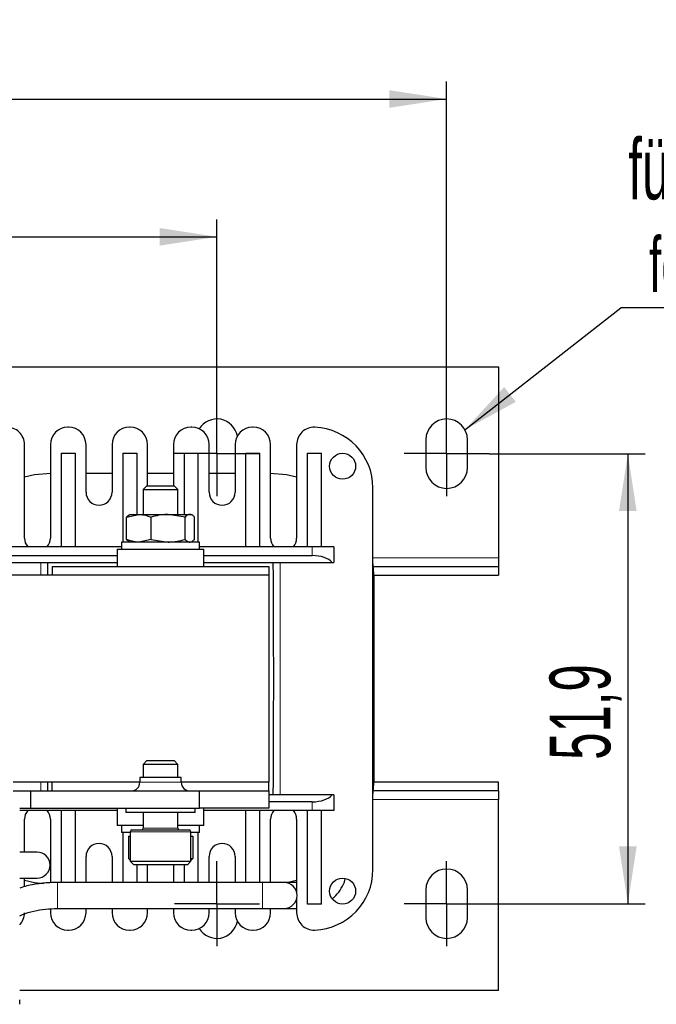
# Model space of a CAD drawing. Header units: millimetres. Extents: x 5 to 418, y 2 to 292.
# Tile 11 of 43: x 121 to 157, y 80 to 136. Entities that reach past the tile are written whole.
import ezdxf

# ---------------------------------------------------------------- set-up
doc = ezdxf.new("R2010")
doc.units = ezdxf.units.MM
doc.layers.add('SLD-0', color=7, linetype='Continuous')
doc.styles.add('SLDTEXTSTYLE0', font='TXT', dxfattribs={"width": 0.605})
doc.dimstyles.new('SLDDIMSTYLE0', dxfattribs={"dimtxt": 3.5, "dimasz": 3.302, "dimexe": 0, "dimexo": 0.0625, "dimgap": 0.875, "dimtad": 1, "dimlfac": 2, "dimrnd": 1e-09, "dimzin": 12, "dimdsep": 46, "dimtxsty": 'SLDTEXTSTYLE0', "dimsah": 1, "dimcen": 0.09, "dimadec": 0, "dimazin": 3, "dimtfac": 1, "dimtofl": 0, "dimtmove": 0, "dimatfit": 3, "dimfxl": 1, "dimfrac": 2, "dimtolj": 1, "dimtzin": 12, "dimarcsym": 0})
doc.dimstyles.new('SLDDIMSTYLE1', dxfattribs={"dimtxt": 3.5, "dimasz": 3.302, "dimexe": 0, "dimexo": 0.0625, "dimgap": 0.875, "dimtad": 1, "dimdec": 1, "dimlfac": 2, "dimrnd": 1e-09, "dimzin": 12, "dimdsep": 46, "dimtxsty": 'SLDTEXTSTYLE0', "dimsah": 1, "dimcen": 0.09, "dimadec": 0, "dimazin": 3, "dimtfac": 1, "dimtofl": 0, "dimtmove": 0, "dimatfit": 3, "dimfxl": 1, "dimfrac": 2, "dimtolj": 1, "dimtzin": 12, "dimarcsym": 0})
doc.dimstyles.new('SLDDIMSTYLE3', dxfattribs={"dimtxt": 0.18, "dimasz": 3.302, "dimexe": 0, "dimexo": 0.0625, "dimgap": 0, "dimtad": 0, "dimtih": 1, "dimtoh": 1, "dimdec": 0, "dimrnd": 1e-09, "dimzin": 0, "dimdsep": 46, "dimtxsty": 'Standard', "dimsah": 1, "dimcen": 0.09, "dimadec": 0, "dimazin": 0, "dimtfac": 3.302, "dimtdec": 0, "dimtofl": 0, "dimtmove": 0, "dimatfit": 3, "dimfxl": 1, "dimfrac": 2, "dimtolj": 1, "dimtzin": 0, "dimarcsym": 0})

# ---------------------------------------------------------------- blocks, each defined once
blk = doc.blocks.new('_D_5')
at = {"layer": 'SLD-0'}
for p, q in [((147.831, 111.271), (156.832, 111.271)), ((155.832, 111.271), (155.832, 85.321)), ((147.831, 85.321), (156.832, 85.321))]:
    blk.add_line(p, q, dxfattribs=at)
for points in [[(155.832, 111.271), (155.324, 107.969), (156.34, 107.969)], [(155.832, 85.321), (156.34, 88.623), (155.324, 88.623)]]:
    blk.add_solid(points, dxfattribs=at)
at = {"layer": 'SLD-0', "insert": (151.321, 93.618), "char_height": 3.5, "attachment_point": 1, "rotation": 90, "style": 'SLDTEXTSTYLE0'}
blk.add_mtext('51,9', dxfattribs=at)
blk = doc.blocks.new('_D_6')
at = {"layer": 'SLD-0'}
for p, q in [((75.631, 113.721), (75.631, 124.775)), ((132.131, 113.721), (132.131, 124.775)), ((75.631, 123.775), (132.131, 123.775))]:
    blk.add_line(p, q, dxfattribs=at)
for points in [[(75.631, 123.775), (78.933, 123.267), (78.933, 124.283)], [(132.131, 123.775), (128.829, 124.283), (128.829, 123.267)]]:
    blk.add_solid(points, dxfattribs=at)
at = {"layer": 'SLD-0', "insert": (99.87, 128.287), "char_height": 3.5, "attachment_point": 1, "style": 'SLDTEXTSTYLE0'}
blk.add_mtext('113', dxfattribs=at)
blk = doc.blocks.new('_D_7')
at = {"layer": 'SLD-0'}
for p, q in [((62.381, 112.071), (62.381, 132.722)), ((145.381, 112.071), (145.381, 132.722)), ((62.381, 131.722), (145.381, 131.722))]:
    blk.add_line(p, q, dxfattribs=at)
for points in [[(62.381, 131.722), (65.683, 131.214), (65.683, 132.23)], [(145.381, 131.722), (142.079, 132.23), (142.079, 131.214)]]:
    blk.add_solid(points, dxfattribs=at)
at = {"layer": 'SLD-0', "insert": (99.87, 136.233), "char_height": 3.5, "attachment_point": 1, "style": 'SLDTEXTSTYLE0'}
blk.add_mtext('166', dxfattribs=at)
blk = doc.blocks.new('SW_NOTE_0_2')
at = {"layer": 'SLD-0', "color": 0}
blk.add_line((14.31, 0), (0, 0), dxfattribs=at)
at = {"layer": 'SLD-0', "color": 0, "attachment_point": 1, "style": 'SLDTEXTSTYLE0'}
for s, insert, char_height in [('für M4', (0.445, 9.763), 3.5), ('for M4', (1.636, 4.098), 3.175)]:
    blk.add_mtext(s, dxfattribs=dict(at, insert=insert, char_height=char_height))
blk = doc.blocks.new('SW_CENTERMARKSYMBOL_2')
at = {"layer": 'SLD-0', "color": 0}
for p, q in [((0, 1.25), (0, 2.45)), ((0, 0), (0, 1.25)), ((-1.25, 0), (-2.45, 0)), ((0, 0), (-1.25, 0)), ((0, 0), (0, -1.25)), ((0, 0), (1.25, 0)), ((1.25, 0), (2.45, 0)), ((0, -1.25), (0, -2.45))]:
    blk.add_line(p, q, dxfattribs=at)
blk = doc.blocks.new('SW_CENTERMARKSYMBOL_3')
at = {"layer": 'SLD-0', "color": 0}
for p, q in [((0, 1.25), (0, 2.45)), ((0, 0), (0, 1.25)), ((-1.25, 0), (-2.45, 0)), ((0, 0), (-1.25, 0)), ((0, 0), (0, -1.25)), ((0, 0), (1.25, 0)), ((1.25, 0), (2.45, 0)), ((0, -1.25), (0, -2.45))]:
    blk.add_line(p, q, dxfattribs=at)
blk = doc.blocks.new('SW_CENTERMARKSYMBOL_5')
at = {"layer": 'SLD-0', "color": 0}
for p, q in [((0, 1.25), (0, 2.45)), ((0, 0), (0, 1.25)), ((-1.25, 0), (-2.45, 0)), ((0, 0), (-1.25, 0)), ((0, 0), (0, -1.25)), ((0, 0), (1.25, 0)), ((1.25, 0), (2.45, 0)), ((0, -1.25), (0, -2.45))]:
    blk.add_line(p, q, dxfattribs=at)
blk = doc.blocks.new('SW_CENTERMARKSYMBOL_7')
at = {"layer": 'SLD-0', "color": 0}
for p, q in [((0, 1.25), (0, 2.45)), ((0, 0), (0, 1.25)), ((-1.25, 0), (-2.45, 0)), ((0, 0), (-1.25, 0)), ((0, 0), (0, -1.25)), ((0, 0), (1.25, 0)), ((1.25, 0), (2.45, 0)), ((0, -1.25), (0, -2.45))]:
    blk.add_line(p, q, dxfattribs=at)

msp = doc.modelspace()

# ---------------------------------------------------------------- linework, layer by layer
at = {"color": 7, "linetype": 'Continuous', "lineweight": 25}
for p, q in [((59.3809, 116.2715), (148.3809, 116.2715)), ((148.3809, 116.2715), (148.3809, 105.2715)), ((123.5809, 112.7965), (123.5309, 112.7965)), ((127.1309, 112.7965), (127.0809, 112.7965)), ((130.6809, 112.7965), (130.6309, 112.7965)), ((134.2309, 112.7965), (134.1809, 112.7965)), ((144.1809, 112.0715), (144.1809, 110.4715)), ((146.5809, 110.4715), (146.5809, 112.0715)), ((121.0309, 106.3965), (121.0309, 111.7945)), ((122.5309, 111.7965), (122.5309, 106.3965)), ((123.1559, 111.2965), (123.9559, 111.2965)), ((123.1559, 111.2965), (123.1559, 105.8965)), ((123.9559, 111.2965), (123.9559, 105.8965)), ((124.5809, 109.0465), (124.5809, 111.7965)), ((126.0809, 111.7965), (126.0809, 109.0465)), ((126.7059, 111.2965), (127.5059, 111.2965)), ((126.7059, 111.2965), (126.7059, 106.1715)), ((127.5059, 111.2965), (127.5059, 107.7715)), ((128.1309, 109.4215), (128.1309, 111.7965)), ((129.6309, 111.7965), (129.6309, 109.4215)), ((130.2559, 107.7715), (130.2559, 111.2965)), ((130.2559, 111.2965), (131.0559, 111.2965)), ((131.0559, 106.1715), (131.0559, 111.2965)), ((131.6809, 109.0465), (131.6809, 111.7965)), ((133.1809, 111.7965), (133.1809, 109.0465)), ((133.8059, 111.2965), (134.6059, 111.2965)), ((133.8059, 105.8965), (133.8059, 111.2965)), ((134.6059, 105.8965), (134.6059, 111.2965)), ((135.2309, 106.3965), (135.2309, 111.7965)), ((136.7309, 111.7945), (136.7309, 106.3965)), ((137.3559, 111.2965), (138.1559, 111.2965)), ((137.3559, 105.8965), (137.3559, 111.2965)), ((138.1559, 105.8965), (138.1559, 111.2965)), ((126.0809, 110.1215), (124.5809, 110.1215)), ((129.6309, 110.1215), (128.1309, 110.1215)), ((133.1809, 110.1215), (131.6809, 110.1215)), ((128.0956, 109.4215), (127.8809, 109.2067)), ((127.8809, 109.2067), (127.8809, 107.7715)), ((127.8809, 109.2067), (128.0792, 109.2067)), ((128.0792, 109.2067), (129.8809, 109.2067)), ((128.0956, 109.4215), (128.2513, 109.4215)), ((128.2513, 109.4215), (129.6661, 109.4215)), ((129.8809, 109.2067), (129.6661, 109.4215)), ((129.8809, 107.7715), (129.8809, 109.2067)), ((141.1309, 87.2965), (141.1309, 109.2965)), ((126.9237, 107.6152), (127.6308, 107.7715)), ((127.0674, 107.7154), (126.9237, 107.6152)), ((126.9237, 106.3278), (126.9237, 107.6152)), ((127.1309, 107.7715), (127.064, 107.7329)), ((127.1309, 107.7715), (127.6308, 107.7715)), ((127.6308, 107.7715), (129.3164, 107.7715)), ((128.3378, 106.3278), (128.3378, 107.6152)), ((130.2949, 107.6152), (129.3164, 107.7715)), ((129.3164, 107.7715), (130.5665, 107.7715)), ((130.2949, 106.3278), (130.2949, 107.6152)), ((130.5665, 107.7715), (130.6309, 107.7715)), ((130.6978, 107.7329), (130.6309, 107.7715)), ((130.8381, 106.3278), (130.8381, 107.6152)), ((126.6309, 106.1715), (126.6309, 105.7715)), ((131.1309, 106.1715), (126.6309, 106.1715)), ((126.9237, 106.3278), (127.0674, 106.2275)), ((127.064, 106.2101), (127.1309, 106.1715)), ((128.3378, 106.3278), (127.6308, 106.1715)), ((128.3378, 106.3278), (129.3164, 106.1715)), ((130.6309, 106.1715), (130.6978, 106.2101)), ((131.1309, 105.7715), (131.1309, 106.1715)), ((126.6309, 105.8965), (120.1309, 105.8965)), ((126.3809, 105.7715), (126.3809, 104.7715)), ((126.3809, 105.7715), (131.3809, 105.7715)), ((137.6309, 105.8965), (131.1309, 105.8965)), ((131.3809, 104.7715), (131.3809, 105.7715)), ((138.1208, 105.8965), (137.6309, 105.8965)), ((138.1559, 105.8965), (138.1208, 105.8965)), ((138.8809, 105.8965), (138.1559, 105.8965)), ((138.8809, 105.8965), (138.8809, 104.9965)), ((120.1309, 105.3965), (126.3809, 105.3965)), ((131.3809, 105.3965), (137.6309, 105.3965)), ((148.3809, 105.2715), (148.3809, 104.7715)), ((118.9853, 104.9965), (126.3809, 104.9965)), ((122.3758, 104.2715), (122.3809, 104.9965)), ((122.6309, 104.7715), (122.6309, 104.2715)), ((122.6309, 104.7715), (135.1309, 104.7715)), ((131.3809, 104.9965), (138.7765, 104.9965)), ((135.1309, 104.7715), (135.1309, 104.2715)), ((138.7765, 104.9965), (138.8809, 104.9965)), ((141.1706, 104.7715), (148.3809, 104.7715)), ((148.3809, 104.7715), (148.3809, 104.2715)), ((135.1309, 104.2715), (72.6309, 104.2715)), ((135.1309, 104.2715), (135.1309, 92.3215)), ((141.204, 104.2715), (148.3809, 104.2715)), ((141.2059, 92.4715), (141.2059, 104.1215)), ((128.0956, 93.5715), (127.8809, 93.3567)), ((127.8809, 93.3567), (127.8809, 92.5965)), ((129.8809, 93.3567), (127.8809, 93.3567)), ((128.0956, 93.5715), (129.6661, 93.5715)), ((129.8809, 93.3567), (129.6661, 93.5715)), ((129.8809, 92.5965), (129.8809, 93.3567)), ((127.6859, 92.5965), (127.6859, 92.3215)), ((130.0759, 92.5965), (127.6859, 92.5965)), ((130.0759, 92.3215), (130.0759, 92.5965)), ((127.6859, 92.3215), (120.3809, 92.3215)), ((122.3792, 91.8215), (122.3758, 92.3215)), ((122.6309, 91.8215), (122.6309, 92.3215)), ((135.1309, 92.3215), (130.0759, 92.3215)), ((135.1309, 91.8215), (135.1309, 92.3215)), ((148.3809, 92.3215), (141.204, 92.3215)), ((148.3809, 91.8215), (148.3809, 92.3215)), ((120.3809, 91.8215), (121.3809, 91.8215)), ((121.3809, 91.8215), (121.3809, 90.8215)), ((121.3809, 91.8215), (131.1309, 91.8215)), ((131.1309, 90.8215), (131.1309, 91.8215)), ((131.1309, 91.8215), (135.1309, 91.8215)), ((135.1309, 91.8215), (135.1309, 90.8215)), ((138.7765, 91.5965), (135.1309, 91.5965)), ((138.8809, 91.5965), (138.7765, 91.5965)), ((138.8809, 91.5965), (138.8809, 90.6965)), ((148.3809, 91.8215), (141.1706, 91.8215)), ((148.3809, 91.8215), (148.3809, 91.3215)), ((137.6309, 91.1965), (135.1309, 91.1965)), ((148.3809, 80.3215), (148.3809, 91.3215)), ((120.7559, 90.8215), (121.3809, 90.8215)), ((126.3809, 90.6965), (120.7559, 90.6965)), ((121.3809, 90.8215), (131.1309, 90.8215)), ((123.1559, 90.6965), (123.1559, 86.5465)), ((123.9559, 90.6965), (123.9559, 86.5465)), ((126.3809, 90.8215), (126.3809, 89.8215)), ((126.8809, 90.8215), (126.8809, 90.5715)), ((128.8809, 90.5715), (126.8809, 90.5715)), ((127.8809, 90.5715), (127.8809, 89.6715)), ((130.8809, 90.5715), (128.8809, 90.5715)), ((129.8809, 89.6715), (129.8809, 90.5715)), ((130.8809, 90.5715), (130.8809, 90.8215)), ((135.1309, 90.8215), (131.1309, 90.8215)), ((131.3809, 89.8215), (131.3809, 90.8215)), ((137.6309, 90.6965), (131.3809, 90.6965)), ((133.8059, 86.5465), (133.8059, 90.6965)), ((134.6059, 86.5465), (134.6059, 90.6965)), ((137.3559, 85.2965), (137.3559, 90.6965)), ((138.1208, 90.6965), (137.6309, 90.6965)), ((138.1208, 90.6965), (138.1559, 90.6965)), ((138.8809, 90.6965), (138.1559, 90.6965)), ((138.1559, 85.2965), (138.1559, 90.6965)), ((121.0309, 88.2965), (121.0309, 90.1965)), ((122.5309, 90.1965), (122.5309, 86.5346)), ((127.8809, 89.8215), (126.3809, 89.8215)), ((126.6309, 89.8215), (126.6309, 89.4215)), ((131.3809, 89.8215), (129.8809, 89.8215)), ((131.1309, 89.4215), (131.1309, 89.8215)), ((135.2309, 86.5465), (135.2309, 90.1965)), ((136.7309, 90.1965), (136.7309, 85.9885)), ((127.1309, 89.4215), (126.6309, 89.4215)), ((126.7059, 89.4215), (126.7059, 86.5465)), ((127.0249, 89.2215), (127.0249, 87.92)), ((127.0249, 89.2215), (127.1309, 89.2215)), ((127.1309, 89.4715), (127.1309, 87.7715)), ((127.2309, 89.5715), (130.5309, 89.5715)), ((130.6309, 87.7715), (130.6309, 89.4715)), ((131.1309, 89.4215), (130.6309, 89.4215)), ((130.6309, 89.2215), (130.7369, 89.2215)), ((130.7369, 89.2215), (130.7369, 87.92)), ((131.0559, 86.5465), (131.0559, 89.4215)), ((121.7559, 88.2965), (120.7559, 88.2965)), ((124.5809, 86.5465), (124.5809, 88.0465)), ((126.0809, 88.0465), (126.0809, 86.5465)), ((131.6809, 86.5465), (131.6809, 88.0465)), ((133.1809, 88.0465), (133.1809, 86.5465)), ((127.1429, 87.8215), (127.0249, 87.92)), ((127.1309, 87.7715), (127.3309, 87.5715)), ((127.1309, 87.7715), (130.6309, 87.7715)), ((130.4309, 87.5715), (127.3309, 87.5715)), ((127.5059, 87.5715), (127.5059, 86.5465)), ((128.1309, 86.5465), (128.1309, 87.5715)), ((129.6309, 87.5715), (129.6309, 86.5465)), ((130.2559, 86.5465), (130.2559, 87.5715)), ((130.4309, 87.5715), (130.6309, 87.7715)), ((130.6189, 87.8215), (130.7369, 87.92)), ((120.7559, 86.7965), (121.7559, 86.7965)), ((121.0309, 86.297), (121.0309, 86.7965)), ((134.7559, 86.5465), (122.9434, 86.5465)), ((136.0059, 86.5465), (134.7559, 86.5465)), ((136.7309, 86.5465), (136.0059, 86.5465)), ((136.1516, 86.5465), (136.7309, 86.6685)), ((144.1809, 86.1215), (144.1809, 84.5215)), ((146.5809, 84.5215), (146.5809, 86.1215)), ((136.7309, 85.6044), (136.7309, 84.7985)), ((138.1559, 85.2965), (137.3559, 85.2965)), ((122.5309, 85.0237), (122.5309, 84.7965)), ((122.9434, 85.0465), (134.7559, 85.0465)), ((124.5809, 84.7965), (124.5809, 85.0465)), ((126.0809, 85.0465), (126.0809, 84.7965)), ((128.1309, 84.7965), (128.1309, 85.0465)), ((129.6309, 85.0465), (129.6309, 84.7965)), ((131.6809, 84.7965), (131.6809, 85.0465)), ((133.1809, 85.0465), (133.1809, 84.7965)), ((134.7559, 85.0465), (136.0059, 85.0465)), ((135.2309, 84.7965), (135.2309, 85.0465)), ((136.0059, 85.0465), (136.7309, 85.0465)), ((123.5309, 83.7965), (123.5809, 83.7965)), ((127.0809, 83.7965), (127.1309, 83.7965)), ((130.6309, 83.7965), (130.6809, 83.7965)), ((134.1809, 83.7965), (134.2309, 83.7965)), ((148.3809, 80.3215), (120.7559, 80.3215))]:
    msp.add_line(p, q, dxfattribs=at)
at = {"color": 7, "linetype": 'Continuous', "lineweight": 18}
for p, q in [((137.6309, 105.3965), (137.6309, 105.8965)), ((141.1309, 105.2715), (148.3809, 105.2715)), ((121.9809, 104.2715), (121.9809, 104.9965)), ((135.7809, 104.9965), (135.7809, 91.5965)), ((121.9809, 91.8215), (121.9809, 92.3215)), ((130.0759, 92.3215), (127.6859, 92.3215)), ((137.6309, 91.1965), (137.6309, 90.6965)), ((148.3809, 91.3215), (141.1309, 91.3215)), ((130.6309, 89.4715), (127.1309, 89.4715)), ((127.8809, 89.6715), (129.8809, 89.6715)), ((122.9434, 85.0465), (122.9434, 86.5465)), ((134.7559, 85.0465), (134.7559, 86.5465))]:
    msp.add_line(p, q, dxfattribs=at)
at = {"color": 7, "linetype": 'Continuous', "lineweight": 25, "flags": 128}
for points in [[(122.5559, 110.1215), (121.6173, 110.0476), (121.0309, 109.9244)], [(136.7309, 109.9244), (136.1445, 110.0476), (135.2059, 110.1215)], [(141.2059, 104.1215), (141.132, 105.0601), (141.1309, 105.0672)], [(141.1309, 91.5257), (141.132, 91.5329), (141.2059, 92.4715)], [(121.0309, 86.6685), (121.6173, 86.5453), (122.1136, 86.4878)]]:
    msp.add_lwpolyline(points, dxfattribs=at)
at = {"color": 7, "linetype": 'Continuous', "lineweight": 25}
for centre in [(139.3809, 110.5465), (139.3809, 86.0465)]:
    msp.add_circle(centre, 0.75, dxfattribs=at)
for centre, radius, start, end in [((132.1309, 112.0715), 1.2, 10.47083, 148.3987), ((145.3809, 112.0715), 1.2, 0, 180), ((120.0309, 111.7945), 1, 0, 92.29244), ((123.5309, 111.7965), 1, 90, 180), ((123.5809, 111.7965), 1, 0, 90), ((127.0809, 111.7965), 1, 90, 180), ((127.1309, 111.7965), 1, 0, 90), ((130.6309, 111.7965), 1, 90, 180), ((130.6809, 111.7965), 1, 0, 90), ((134.1809, 111.7965), 1, 90, 180), ((134.2309, 111.7965), 1, 0, 90), ((137.7309, 111.7945), 1, 87.70756, 180), ((137.6309, 109.2965), 3.5, 0, 87.70756), ((145.3809, 110.4715), 1.2, 180, 0), ((125.3309, 109.0465), 0.75, 180, 0), ((132.4309, 109.0465), 0.75, 180, 0), ((121.7809, 106.3965), 0.75, 180, 221.81031), ((121.7809, 106.3965), 0.75, 318.18969, 0), ((135.9809, 106.3965), 0.75, 180, 221.81031), ((135.9809, 106.3965), 0.75, 318.18969, 0), ((-762.4066, 98.2965), 897.8125, 359.5724215, 0.4275785), ((127.1859, 92.3215), 0.5, 270, 0), ((130.5759, 92.3215), 0.5, 180, 270), ((121.7809, 90.1965), 0.75, 138.18969, 180), ((121.7809, 90.1965), 0.75, 0, 41.81031), ((135.9809, 90.1965), 0.75, 138.18969, 180), ((135.9809, 90.1965), 0.75, 0, 41.81031), ((127.2309, 89.4715), 0.1, 90, 180), ((127.7809, 89.6715), 0.1, 270, 0), ((129.9809, 89.6715), 0.1, 180, 270), ((130.5309, 89.4715), 0.1, 0, 90), ((125.3309, 88.0465), 0.75, 0, 180), ((132.4309, 88.0465), 0.75, 0, 180), ((121.7559, 87.5465), 0.75, 270, 90), ((137.6309, 87.2965), 3.5, 272.29244, 0), ((145.3809, 86.1215), 1.2, 0, 180), ((136.0059, 85.7965), 0.75, 270, 90), ((120.0309, 84.7985), 1, 316.46885, 0), ((123.5309, 84.7965), 1, 180, 270), ((123.5809, 84.7965), 1, 270, 0), ((127.0809, 84.7965), 1, 180, 270), ((127.1309, 84.7965), 1, 270, 0), ((130.6309, 84.7965), 1, 180, 270), ((130.6809, 84.7965), 1, 270, 0), ((134.1809, 84.7965), 1, 180, 270), ((134.2309, 84.7965), 1, 270, 0), ((137.7309, 84.7985), 1, 180, 272.29244), ((132.1309, 84.5215), 1.2, 211.6013, 349.52917), ((145.3809, 84.5215), 1.2, 180, 0)]:
    msp.add_arc(centre, radius, start, end, dxfattribs=at)
for centre, start_param, end_param in [((137.6309, 104.7298), 0.4115168, 1.5707963), ((137.6309, 91.8631), 4.712389, 5.8716685)]:
    msp.add_ellipse(centre, major_axis=(1.25, 0), ratio=0.5333333, start_param=start_param, end_param=end_param, dxfattribs=at)
for points, knots in [([(127.6308, 107.7715), (127.6475, 107.7713), (127.8863, 107.7691), (128.1202, 107.6893), (128.3378, 107.6152)], [0, 0, 0, 0, 0.0701742, 1, 1, 1, 1]), ([(129.3164, 107.7715), (129.2932, 107.7713), (128.9627, 107.7691), (128.6389, 107.6893), (128.3378, 107.6152)], [0, 0, 0, 0, 0.0701742, 1, 1, 1, 1]), ([(130.5665, 107.7715), (130.5469, 107.77), (130.455, 107.7632), (130.3654, 107.6803), (130.2949, 107.6152)], [0, 0, 0, 0, 0.213336, 1, 1, 1, 1]), ([(130.8381, 107.6152), (130.8215, 107.6325), (130.7331, 107.725), (130.6412, 107.7506), (130.5665, 107.7715)], [0, 0, 0, 0, 0.1873629, 1, 1, 1, 1]), ([(127.6308, 106.1715), (127.614, 106.1716), (127.3752, 106.1738), (127.1413, 106.2536), (126.9237, 106.3278)], [0, 0, 0, 0, 0.0701742, 1, 1, 1, 1]), ([(129.3164, 106.1715), (129.3396, 106.1716), (129.67, 106.1738), (129.9938, 106.2536), (130.2949, 106.3278)], [0, 0, 0, 0, 0.0701742, 1, 1, 1, 1]), ([(130.2949, 106.3278), (130.3654, 106.2626), (130.455, 106.1798), (130.5469, 106.1729), (130.5665, 106.1715)], [0, 0, 0, 0, 0.786664, 1, 1, 1, 1]), ([(130.6948, 106.2332), (130.7262, 106.2432), (130.7748, 106.2588), (130.8215, 106.3097), (130.8381, 106.3278)], [0, 0, 0, 0, 0.6463032, 1, 1, 1, 1]), ([(130.7369, 87.92), (130.7286, 87.918), (130.6936, 87.9097), (130.658, 87.9069), (130.6309, 87.9048)], [0, 0, 0, 0, 0.2372274, 1, 1, 1, 1]), ([(122.9434, 86.5465), (122.7941, 86.544), (122.3677, 86.5371), (121.6725, 86.4505), (121.0873, 86.3385), (120.7962, 86.2345), (120.7559, 86.2201)], [0, 0, 0, 0, 0.1993815, 0.5694614, 0.9403057, 1, 1, 1, 1]), ([(138.7819, 85.6158), (138.8522, 85.6716), (139.0611, 85.8372), (139.3105, 86.2083), (139.4917, 86.5473), (139.5285, 86.745), (139.5329, 86.7685)], [0, 0, 0, 0, 0.1917114, 0.5700764, 0.9487709, 1, 1, 1, 1]), ([(120.7559, 84.6285), (120.8108, 84.6534), (121.0599, 84.7665), (121.5649, 84.9005), (122.2447, 85.0249), (122.7122, 85.0393), (122.9434, 85.0465)], [0, 0, 0, 0, 0.08672226, 0.39318107, 0.69979569, 1, 1, 1, 1]), ([(120.7559, 79.5197), (120.7559, 79.5201), (120.7559, 79.5206), (120.7559, 79.577), (120.7559, 79.645), (120.7559, 79.7181), (120.7559, 79.7601), (120.7559, 79.775)], [0, 0, 0, 0, 0.3772087, 0.5777422, 0.7804507, 0.9222007, 1, 1, 1, 1])]:
    msp.add_open_spline(points, degree=3, knots=knots, dxfattribs=at)

# ---------------------------------------------------------------- block references
at = {"layer": 'SLD-0'}
for name, p in [('SW_NOTE_0_2', (155.4188, 119.6709)), ('SW_CENTERMARKSYMBOL_5', (132.1309, 111.2715)), ('SW_CENTERMARKSYMBOL_3', (145.3809, 111.2715)), ('SW_CENTERMARKSYMBOL_7', (132.1309, 85.3215)), ('SW_CENTERMARKSYMBOL_2', (145.3809, 85.3215))]:
    msp.add_blockref(name, p, dxfattribs=at)

# ---------------------------------------------------------------- dimensions: what is measured, and where the dimension line sits
for base, p1, p2, picture, middle in [((145.3809, 131.7216), (62.3809, 112.0715), (145.3809, 112.0715), '_D_7', (103.8809, 131.7216)), ((132.1309, 123.7755), (75.6309, 113.7215), (132.1309, 113.7215), '_D_6', (103.8809, 123.7755))]:
    dim = msp.add_linear_dim(base=base, p1=p1, p2=p2, dimstyle='SLDDIMSTYLE0', dxfattribs=at)
    dim.commit()
    dim.dimension.update_dxf_attribs({"geometry": picture, "text_midpoint": middle, "dimtype": 160})
dim = msp.add_linear_dim(base=(155.8324, 85.3215), p1=(147.8309, 111.2715), p2=(147.8309, 85.3215), angle=90, dimstyle='SLDDIMSTYLE1', dxfattribs=at)
dim.commit()
dim.dimension.update_dxf_attribs({"geometry": '_D_5', "text_midpoint": (155.8324, 98.2965), "dimtype": 160})

# ---------------------------------------------------------------- leaders
msp.add_leader([(146.4312, 112.6518), (155.4188, 119.6709)], dimstyle='SLDDIMSTYLE3', dxfattribs=at)

doc.saveas('drawing.dxf')
